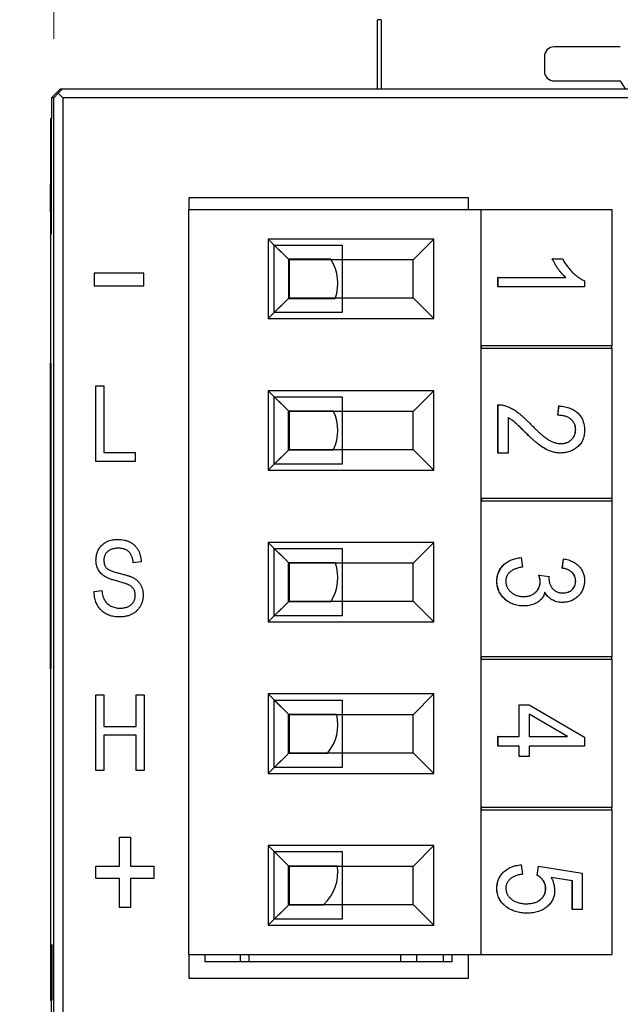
# Model space of a CAD drawing. Header units: millimetres. Extents: x 0 to 840, y 0 to 594.
# Tile 31 of 77: x 291 to 311, y 330 to 364. Entities that reach past the tile are written whole.
import ezdxf

# ---------------------------------------------------------------- set-up
doc = ezdxf.new("R2010")
doc.units = ezdxf.units.MM
doc.header["$LTSCALE"] = 2
doc.linetypes.add('SLD-Sólida', pattern=[0])
doc.styles.add('SLDTEXTSTYLE2', font='ARIALN.TTF', dxfattribs={"width": 0.87})
doc.dimstyles.new('SLDDIMSTYLE0', dxfattribs={"dimtxt": 5.4, "dimasz": 5.4, "dimexe": 0, "dimexo": 0.0625, "dimgap": 1.35, "dimtad": 0, "dimdec": 1, "dimrnd": 1e-09, "dimzin": 12, "dimdsep": 46, "dimtxsty": 'SLDTEXTSTYLE2', "dimsah": 1, "dimcen": 0.09, "dimadec": 0, "dimazin": 3, "dimtfac": 1, "dimtdec": 3, "dimtofl": 0, "dimtmove": 0, "dimatfit": 3, "dimfxl": 1, "dimfrac": 2, "dimtolj": 1, "dimtzin": 12, "dimarcsym": 0})

# ---------------------------------------------------------------- blocks, each defined once
blk = doc.blocks.new('_D')
at = {"color": 7, "linetype": 'SLD-Sólida', "lineweight": 18}
for p, q in [((267.782, 377.303), (266.261, 377.303)), ((266.261, 377.303), (266.261, 368.903)), ((283.007, 377.303), (284.529, 377.303)), ((284.529, 377.303), (284.529, 368.903)), ((291.939, 362.953), (291.939, 374.603)), ((312.432, 364.103), (312.432, 374.603)), ((291.939, 373.103), (287.064, 373.103)), ((312.432, 373.103), (291.939, 373.103)), ((266.261, 368.903), (267.782, 368.903)), ((284.529, 368.903), (283.007, 368.903))]:
    blk.add_line(p, q, dxfattribs=at)
for points in [[(291.939, 373.103), (297.339, 372.403), (297.339, 373.803)], [(312.432, 373.103), (307.032, 373.803), (307.032, 372.403)]]:
    blk.add_solid(points, dxfattribs=at)
at = {"color": 7, "linetype": 'SLD-Sólida', "lineweight": 18, "char_height": 5.4, "attachment_point": 1, "style": 'SLDTEXTSTYLE2'}
for s, insert in [('20,5', (252.897, 375.864)), ('0,807', (267.782, 375.864))]:
    blk.add_mtext(s, dxfattribs=dict(at, insert=insert))
blk = doc.blocks.new('_D_1')
at = {"color": 7, "linetype": 'SLD-Sólida', "lineweight": 18}
for p, q in [((332.314, 386.303), (330.792, 386.303)), ((330.792, 386.303), (330.792, 377.903)), ((347.539, 386.303), (349.06, 386.303)), ((349.06, 386.303), (349.06, 377.903)), ((291.939, 362.953), (291.939, 383.603)), ((376.072, 364.103), (376.072, 383.603)), ((291.939, 382.103), (316.415, 382.103)), ((376.072, 382.103), (351.596, 382.103)), ((330.792, 377.903), (332.314, 377.903)), ((349.06, 377.903), (347.539, 377.903))]:
    blk.add_line(p, q, dxfattribs=at)
for points in [[(291.939, 382.103), (297.339, 381.403), (297.339, 382.803)], [(376.072, 382.103), (370.672, 382.803), (370.672, 381.403)]]:
    blk.add_solid(points, dxfattribs=at)
at = {"color": 7, "linetype": 'SLD-Sólida', "lineweight": 18, "char_height": 5.4, "attachment_point": 1, "style": 'SLDTEXTSTYLE2'}
for s, insert in [('84,1', (317.428, 384.864)), ('3,312', (332.314, 384.864))]:
    blk.add_mtext(s, dxfattribs=dict(at, insert=insert))

msp = doc.modelspace()

# ---------------------------------------------------------------- linework, layer by layer
at = {"color": 7, "linetype": 'SLD-Sólida', "lineweight": 25}
for p, q in [((303.06, 363.603), (302.932, 363.603)), ((302.932, 361.253), (302.932, 363.603)), ((303.06, 363.603), (303.06, 361.253)), ((311.18, 362.682), (308.932, 362.682)), ((308.603, 362.353), (308.603, 361.853)), ((308.932, 361.524), (311.18, 361.524)), ((311.18, 361.524), (311.346, 361.253)), ((291.863, 360.953), (292.165, 361.253)), ((292.239, 361.253), (292.09, 361.103)), ((292.165, 361.253), (292.239, 361.253)), ((292.239, 361.253), (322.4, 361.253)), ((291.863, 360.953), (291.86, 360.253)), ((291.939, 360.953), (291.863, 360.953)), ((292.09, 361.103), (291.939, 360.953)), ((291.939, 328.553), (291.939, 360.953)), ((292.09, 361.103), (292.242, 360.953)), ((292.242, 360.953), (292.242, 328.553)), ((322.4, 360.953), (292.242, 360.953)), ((291.825, 360.253), (291.825, 358.014)), ((291.825, 360.253), (291.834, 360.253)), ((291.834, 360.253), (291.834, 358.391)), ((291.834, 360.253), (291.853, 360.253)), ((291.853, 360.253), (291.853, 357.354)), ((291.853, 360.253), (291.86, 360.253)), ((291.834, 358.026), (291.834, 358.391)), ((291.834, 358.391), (291.853, 358.391)), ((291.824, 357.063), (291.824, 358.012)), ((306.025, 357.553), (296.525, 357.553)), ((296.525, 357.553), (296.525, 357.155)), ((306.025, 357.155), (306.025, 357.553)), ((291.853, 357.354), (291.853, 356.315)), ((296.525, 331.855), (296.525, 357.155)), ((296.525, 357.155), (306.448, 357.155)), ((306.448, 357.155), (306.448, 352.53)), ((306.448, 357.155), (310.888, 357.155)), ((310.888, 357.155), (310.888, 352.53)), ((291.853, 357.063), (291.824, 357.063)), ((291.825, 357.063), (291.825, 351.342)), ((291.834, 356.315), (291.834, 357.063)), ((291.853, 356.315), (291.834, 356.315)), ((291.834, 356.315), (291.853, 356.315)), ((304.848, 356.155), (299.225, 356.155)), ((299.225, 356.155), (299.225, 353.455)), ((299.907, 355.473), (299.225, 356.155)), ((304.145, 355.452), (304.848, 356.155)), ((304.848, 353.455), (304.848, 356.155)), ((299.429, 355.951), (301.728, 355.951)), ((299.429, 353.658), (299.429, 355.951)), ((299.928, 355.452), (299.429, 355.951)), ((301.728, 355.951), (301.728, 355.452)), ((301.345, 355.473), (299.907, 355.473)), ((299.907, 355.473), (299.907, 354.136)), ((299.928, 355.452), (299.928, 354.157)), ((301.728, 355.452), (299.928, 355.452)), ((304.145, 355.452), (301.358, 355.452)), ((301.728, 355.452), (301.728, 354.157)), ((304.145, 354.157), (304.145, 355.452)), ((308.873, 355.487), (308.869, 355.487)), ((308.873, 355.487), (309.212, 355.487)), ((294.998, 355), (293.308, 355)), ((293.308, 355), (293.308, 354.56)), ((294.998, 354.56), (294.998, 355)), ((307.024, 354.527), (307.024, 354.847)), ((307.028, 354.847), (307.024, 354.847)), ((307.028, 354.527), (307.028, 354.847)), ((307.028, 354.847), (309.325, 354.847)), ((293.308, 354.56), (294.998, 354.56)), ((307.028, 354.527), (307.024, 354.527)), ((309.965, 354.527), (307.028, 354.527)), ((309.965, 354.735), (309.965, 354.527)), ((299.907, 354.136), (299.225, 353.455)), ((299.928, 354.157), (299.429, 353.658)), ((299.907, 354.136), (301.495, 354.136)), ((299.928, 354.157), (301.728, 354.157)), ((301.503, 354.157), (304.145, 354.157)), ((301.728, 354.157), (301.728, 353.658)), ((304.145, 354.157), (304.848, 353.455)), ((299.225, 353.455), (304.848, 353.455)), ((301.728, 353.658), (299.429, 353.658)), ((306.448, 352.53), (306.448, 352.45)), ((306.451, 352.53), (306.448, 352.53)), ((306.451, 352.45), (306.448, 352.45)), ((306.448, 352.45), (306.448, 341.97)), ((306.451, 352.53), (306.451, 352.45)), ((310.891, 352.53), (306.451, 352.53)), ((306.451, 352.45), (310.891, 352.45)), ((310.888, 352.45), (310.888, 347.342)), ((310.891, 352.45), (310.891, 352.53)), ((291.832, 351.349), (291.832, 351.941)), ((291.832, 351.941), (291.84, 351.941)), ((291.832, 351.941), (291.84, 351.941)), ((291.84, 351.941), (291.84, 341.565)), ((291.84, 351.357), (291.824, 351.341)), ((291.824, 342.165), (291.824, 351.341)), ((293.372, 348.603), (293.372, 351.171)), ((293.372, 351.171), (293.639, 351.171)), ((293.639, 351.171), (293.639, 348.903)), ((304.848, 351.005), (299.225, 351.005)), ((299.225, 351.005), (299.225, 348.305)), ((299.907, 350.323), (299.225, 351.005)), ((299.429, 350.801), (301.728, 350.801)), ((299.429, 348.508), (299.429, 350.801)), ((299.928, 350.302), (299.429, 350.801)), ((301.728, 350.801), (301.728, 350.302)), ((304.145, 350.302), (304.848, 351.005)), ((304.848, 348.305), (304.848, 351.005)), ((307.024, 348.888), (307.024, 350.529)), ((307.028, 350.529), (307.024, 350.529)), ((307.028, 348.888), (307.028, 350.529)), ((309.058, 350.169), (309.095, 350.489)), ((309.061, 350.169), (309.099, 350.489)), ((309.099, 350.489), (309.095, 350.489)), ((299.907, 350.323), (301.431, 350.323)), ((299.907, 348.986), (299.907, 350.323)), ((301.728, 350.302), (299.928, 350.302)), ((299.928, 350.302), (299.928, 349.007)), ((304.145, 350.302), (301.441, 350.302)), ((301.728, 350.302), (301.728, 349.007)), ((304.145, 349.007), (304.145, 350.302)), ((307.367, 350.089), (307.367, 348.888)), ((309.061, 350.169), (309.058, 350.169)), ((307.93, 349.613), (307.926, 349.613)), ((309.664, 349.68), (309.66, 349.68)), ((293.639, 348.903), (294.706, 348.903)), ((294.706, 348.903), (294.706, 348.603)), ((299.907, 348.986), (299.225, 348.305)), ((299.928, 349.007), (299.429, 348.508)), ((301.431, 348.986), (299.907, 348.986)), ((299.928, 349.007), (301.728, 349.007)), ((301.441, 349.007), (304.145, 349.007)), ((301.728, 349.007), (301.728, 348.508)), ((304.145, 349.007), (304.848, 348.305)), ((307.028, 348.888), (307.024, 348.888)), ((307.367, 348.888), (307.028, 348.888)), ((309.152, 348.888), (309.149, 348.888)), ((294.706, 348.603), (293.372, 348.603)), ((301.728, 348.508), (299.429, 348.508)), ((299.225, 348.305), (304.848, 348.305)), ((306.462, 347.342), (306.458, 347.342)), ((306.458, 347.342), (306.458, 347.262)), ((306.462, 347.262), (306.458, 347.262)), ((310.902, 347.342), (306.462, 347.342)), ((306.462, 347.342), (306.462, 347.262)), ((306.462, 347.262), (310.902, 347.262)), ((310.888, 347.262), (310.888, 341.97)), ((310.902, 347.262), (310.902, 347.342)), ((304.848, 345.855), (299.225, 345.855)), ((299.225, 345.855), (299.225, 343.155)), ((299.907, 345.173), (299.225, 345.855)), ((304.145, 345.152), (304.848, 345.855)), ((304.848, 343.155), (304.848, 345.855)), ((299.429, 345.651), (301.728, 345.651)), ((299.429, 343.358), (299.429, 345.651)), ((299.928, 345.152), (299.429, 345.651)), ((301.728, 345.651), (301.728, 345.152)), ((294.907, 345.188), (294.64, 345.154)), ((299.907, 345.173), (301.495, 345.173)), ((299.907, 343.836), (299.907, 345.173)), ((301.728, 345.152), (299.928, 345.152)), ((299.928, 345.152), (299.928, 343.857)), ((304.145, 345.152), (301.503, 345.152)), ((301.728, 345.152), (301.728, 343.857)), ((304.145, 343.857), (304.145, 345.152)), ((307.818, 345.336), (307.815, 345.336)), ((307.818, 345.336), (307.856, 345.016)), ((309.208, 344.976), (309.246, 345.296)), ((309.212, 344.976), (309.249, 345.296)), ((309.249, 345.296), (309.246, 345.296)), ((308.419, 344.736), (308.415, 344.736)), ((308.419, 344.736), (308.76, 344.696)), ((309.212, 344.976), (309.208, 344.976)), ((306.99, 344.538), (306.987, 344.538)), ((308.459, 344.515), (308.455, 344.515)), ((308.76, 344.696), (308.756, 344.648)), ((309.664, 344.533), (309.66, 344.533)), ((293.306, 344.187), (293.572, 344.22)), ((299.907, 343.836), (299.225, 343.155)), ((299.928, 343.857), (299.429, 343.358)), ((301.345, 343.836), (299.907, 343.836)), ((299.928, 343.857), (301.728, 343.857)), ((301.358, 343.857), (304.145, 343.857)), ((301.728, 343.857), (301.728, 343.358)), ((304.145, 343.857), (304.848, 343.155)), ((309.21, 343.815), (309.207, 343.815)), ((307.901, 343.695), (307.898, 343.695)), ((299.225, 343.155), (304.848, 343.155)), ((301.728, 343.358), (299.429, 343.358)), ((291.84, 342.149), (291.824, 342.165)), ((291.825, 342.164), (291.825, 330.292)), ((291.832, 341.565), (291.832, 342.157)), ((306.451, 341.97), (306.448, 341.97)), ((306.448, 341.97), (306.448, 341.89)), ((306.451, 341.89), (306.448, 341.89)), ((306.448, 341.89), (306.448, 336.851)), ((310.891, 341.97), (306.451, 341.97)), ((306.451, 341.97), (306.451, 341.89)), ((306.451, 341.89), (310.891, 341.89)), ((310.888, 341.89), (310.888, 336.851)), ((310.891, 341.89), (310.891, 341.97)), ((291.84, 341.565), (291.832, 341.565)), ((291.832, 341.565), (291.84, 341.565)), ((293.372, 340.671), (293.639, 340.671)), ((293.372, 338.103), (293.372, 340.671)), ((293.639, 340.671), (293.639, 339.604)), ((294.74, 339.604), (294.74, 340.671)), ((294.74, 340.671), (295.007, 340.671)), ((295.007, 340.671), (295.007, 338.103)), ((304.848, 340.705), (299.225, 340.705)), ((299.225, 340.705), (299.225, 338.005)), ((299.907, 340.023), (299.225, 340.705)), ((299.429, 340.501), (301.728, 340.501)), ((299.429, 338.208), (299.429, 340.501)), ((299.928, 340.002), (299.429, 340.501)), ((301.728, 340.501), (301.728, 340.002)), ((304.145, 340.002), (304.848, 340.705)), ((304.848, 338.005), (304.848, 340.705)), ((307.74, 339.257), (307.74, 340.338)), ((307.743, 340.338), (307.74, 340.338)), ((307.743, 339.257), (307.743, 340.338)), ((307.743, 340.338), (308.082, 340.338)), ((308.082, 340.338), (309.965, 339.239)), ((299.907, 338.686), (299.907, 340.023)), ((299.907, 340.023), (301.542, 340.023)), ((301.728, 340.002), (299.928, 340.002)), ((299.928, 340.002), (299.928, 338.707)), ((304.145, 340.002), (301.547, 340.002)), ((301.728, 340.002), (301.728, 338.707)), ((304.145, 338.707), (304.145, 340.002)), ((309.392, 339.257), (308.082, 340.022)), ((308.082, 340.022), (308.082, 339.257)), ((309.389, 339.257), (308.082, 340.02)), ((293.639, 339.604), (294.74, 339.604)), ((294.74, 339.304), (293.639, 339.304)), ((293.639, 339.304), (293.639, 338.103)), ((294.74, 338.103), (294.74, 339.304)), ((307.024, 338.937), (307.024, 339.257)), ((307.028, 339.257), (307.024, 339.257)), ((307.028, 339.257), (307.743, 339.257)), ((307.028, 338.937), (307.028, 339.257)), ((308.082, 339.257), (309.392, 339.257)), ((309.965, 339.239), (309.965, 338.937)), ((299.928, 338.707), (299.429, 338.208)), ((299.928, 338.707), (301.728, 338.707)), ((301.251, 338.707), (304.145, 338.707)), ((301.728, 338.707), (301.728, 338.208)), ((304.145, 338.707), (304.848, 338.005)), ((307.028, 338.937), (307.024, 338.937)), ((307.743, 338.937), (307.028, 338.937)), ((307.74, 338.577), (307.74, 338.937)), ((307.743, 338.577), (307.743, 338.937)), ((309.965, 338.937), (308.082, 338.937)), ((308.082, 338.937), (308.082, 338.577)), ((299.907, 338.686), (299.225, 338.005)), ((301.233, 338.686), (299.907, 338.686)), ((307.743, 338.577), (307.74, 338.577)), ((308.082, 338.577), (307.743, 338.577)), ((293.639, 338.103), (293.372, 338.103)), ((295.007, 338.103), (294.74, 338.103)), ((301.728, 338.208), (299.429, 338.208)), ((299.225, 338.005), (304.848, 338.005)), ((306.451, 336.851), (306.448, 336.851)), ((306.448, 336.851), (306.448, 336.771)), ((306.451, 336.771), (306.448, 336.771)), ((306.448, 336.771), (306.448, 331.855)), ((306.451, 336.851), (306.451, 336.771)), ((310.891, 336.851), (306.451, 336.851)), ((306.451, 336.771), (310.891, 336.771)), ((310.888, 336.771), (310.888, 331.855)), ((310.891, 336.771), (310.891, 336.851)), ((294.166, 334.861), (294.166, 335.842)), ((294.166, 335.842), (294.54, 335.842)), ((294.54, 335.842), (294.54, 334.861)), ((304.848, 335.555), (299.225, 335.555)), ((299.225, 335.555), (299.225, 332.855)), ((299.907, 334.873), (299.225, 335.555)), ((304.145, 334.852), (304.848, 335.555)), ((304.848, 332.855), (304.848, 335.555)), ((299.429, 335.351), (301.728, 335.351)), ((299.429, 333.058), (299.429, 335.351)), ((299.928, 334.852), (299.429, 335.351)), ((301.728, 335.351), (301.728, 334.852)), ((293.372, 334.441), (293.372, 334.861)), ((293.372, 334.861), (294.166, 334.861)), ((294.54, 334.861), (295.334, 334.861)), ((295.334, 334.861), (295.334, 334.441)), ((299.907, 333.536), (299.907, 334.873)), ((299.907, 334.873), (301.572, 334.873)), ((299.928, 334.852), (299.928, 333.557)), ((301.728, 334.852), (299.928, 334.852)), ((304.145, 334.852), (301.575, 334.852)), ((301.728, 334.852), (301.728, 333.557)), ((304.145, 333.557), (304.145, 334.852)), ((307.818, 334.903), (307.815, 334.903)), ((307.818, 334.903), (307.856, 334.583)), ((308.358, 334.543), (308.401, 334.863)), ((308.361, 334.543), (308.404, 334.863)), ((308.404, 334.863), (308.401, 334.863)), ((308.404, 334.863), (309.89, 334.623)), ((294.166, 334.441), (293.372, 334.441)), ((294.166, 333.46), (294.166, 334.441)), ((295.334, 334.441), (294.54, 334.441)), ((294.54, 334.441), (294.54, 333.46)), ((308.361, 334.543), (308.358, 334.543)), ((309.547, 334.355), (308.835, 334.47)), ((309.551, 334.355), (308.835, 334.47)), ((309.89, 334.623), (309.89, 333.382)), ((306.99, 334.108), (306.987, 334.108)), ((308.647, 334.103), (308.644, 334.103)), ((309.547, 333.382), (309.547, 334.355)), ((309.551, 334.355), (309.547, 334.355)), ((309.551, 333.382), (309.551, 334.355)), ((294.54, 333.46), (294.166, 333.46)), ((299.907, 333.536), (299.225, 332.855)), ((299.928, 333.557), (299.429, 333.058)), ((301.087, 333.536), (299.907, 333.536)), ((299.928, 333.557), (301.728, 333.557)), ((301.111, 333.557), (304.145, 333.557)), ((301.728, 333.557), (301.728, 333.058)), ((304.145, 333.557), (304.848, 332.855)), ((309.551, 333.382), (309.547, 333.382)), ((309.89, 333.382), (309.551, 333.382)), ((301.728, 333.058), (299.429, 333.058)), ((308.015, 333.262), (308.012, 333.262)), ((299.225, 332.855), (304.848, 332.855)), ((291.883, 332.19), (291.87, 332.191)), ((291.87, 332.191), (291.87, 330.315)), ((291.883, 330.316), (291.883, 332.19)), ((296.525, 331.855), (296.525, 331.053)), ((296.525, 331.855), (306.448, 331.855)), ((297.067, 331.855), (297.067, 331.607)), ((298.267, 331.855), (298.267, 331.607)), ((298.567, 331.855), (298.567, 331.607)), ((303.717, 331.855), (303.717, 331.607)), ((304.267, 331.607), (304.267, 331.855)), ((305.167, 331.855), (305.167, 331.607)), ((305.467, 331.607), (305.467, 331.855)), ((306.025, 331.053), (306.025, 331.855)), ((306.448, 331.855), (310.888, 331.855)), ((298.267, 331.607), (297.067, 331.607)), ((298.567, 331.607), (298.267, 331.607)), ((303.717, 331.607), (298.567, 331.607)), ((304.267, 331.607), (303.717, 331.607)), ((305.167, 331.607), (304.267, 331.607)), ((305.467, 331.607), (305.167, 331.607)), ((296.525, 331.053), (306.025, 331.053)), ((291.841, 330.291), (291.825, 330.292)), ((291.841, 330.291), (291.846, 330.291)), ((291.846, 330.291), (291.841, 330.291)), ((291.846, 330.291), (291.846, 323.215)), ((291.87, 330.315), (291.883, 330.316))]:
    msp.add_line(p, q, dxfattribs=at)
at = {"color": 7, "linetype": 'SLD-Sólida', "lineweight": 25, "flags": 128}
msp.add_lwpolyline([(291.824, 358.012), (291.842, 358.038), (291.861, 358.063)], dxfattribs=at)
at = {"color": 7, "linetype": 'SLD-Sólida', "lineweight": 25}
for centre, radius, start, end in [((308.932, 362.353), 0.329, 90, 180), ((308.932, 361.853), 0.329, 180, 270), ((300.088, 354.655), 1.5, 32.1089, 33.0646), ((300.088, 354.655), 1.5, 340.6383, 32.1089), ((300.088, 354.655), 1.5, 339.7825, 340.6383), ((300.088, 349.655), 1.5, 25.5647, 26.4607), ((300.088, 349.655), 1.5, 334.4353, 25.5647), ((300.088, 349.655), 1.5, 333.5393, 334.4353), ((300.088, 344.655), 1.5, 327.8911, 19.3617), ((300.088, 344.655), 1.5, 19.3617, 20.2175), ((300.088, 344.655), 1.5, 326.9354, 327.8911), ((300.088, 339.655), 1.5, 320.8369, 13.3872), ((300.088, 339.655), 1.5, 13.3872, 14.2164), ((300.088, 339.655), 1.5, 319.7905, 320.8369), ((300.088, 334.655), 1.5, 312.9851, 7.558), ((300.088, 334.655), 1.5, 7.558, 8.3711), ((300.088, 334.655), 1.5, 311.7907, 312.9851)]:
    msp.add_arc(centre, radius, start, end, dxfattribs=at)
for points, knots in [([(309.321, 354.847), (309.3, 354.867), (309.256, 354.908), (309.193, 354.978), (309.128, 355.057), (309.066, 355.144), (309.005, 355.233), (308.953, 355.321), (308.906, 355.405), (308.881, 355.461), (308.869, 355.487)], [0, 0, 0, 0, 0.111569, 0.231228, 0.361627, 0.501035, 0.640157, 0.769329, 0.889276, 1, 1, 1, 1]), ([(309.325, 354.847), (309.303, 354.867), (309.259, 354.908), (309.197, 354.978), (309.132, 355.057), (309.069, 355.144), (309.009, 355.233), (308.956, 355.321), (308.91, 355.405), (308.885, 355.461), (308.873, 355.487)], [0, 0, 0, 0, 0.111569, 0.231228, 0.361627, 0.501035, 0.640157, 0.769329, 0.889276, 1, 1, 1, 1]), ([(309.212, 355.487), (309.236, 355.444), (309.285, 355.358), (309.369, 355.238), (309.46, 355.124), (309.559, 355.02), (309.661, 354.927), (309.762, 354.847), (309.863, 354.782), (309.932, 354.75), (309.965, 354.735)], [0, 0, 0, 0, 0.135284, 0.26941, 0.402801, 0.536191, 0.665211, 0.785343, 0.896318, 1, 1, 1, 1]), ([(307.028, 350.529), (307.045, 350.529), (307.081, 350.529), (307.136, 350.524), (307.192, 350.514), (307.249, 350.5), (307.309, 350.481), (307.37, 350.458), (307.432, 350.43), (307.496, 350.398), (307.562, 350.36), (307.631, 350.315), (307.703, 350.263), (307.778, 350.204), (307.855, 350.137), (307.936, 350.064), (308.02, 349.984), (308.075, 349.927), (308.104, 349.897)], [0, 0, 0, 0, 0.042012, 0.085117, 0.130084, 0.176966, 0.226145, 0.27723, 0.330801, 0.38655, 0.445857, 0.509982, 0.578857, 0.653261, 0.731918, 0.816011, 0.905246, 1, 1, 1, 1]), ([(309.099, 350.489), (309.134, 350.486), (309.202, 350.479), (309.3, 350.462), (309.391, 350.439), (309.476, 350.411), (309.553, 350.377), (309.625, 350.338), (309.69, 350.292), (309.748, 350.24), (309.799, 350.184), (309.843, 350.123), (309.881, 350.058), (309.912, 349.988), (309.936, 349.914), (309.953, 349.836), (309.963, 349.753), (309.964, 349.697), (309.965, 349.668)], [0, 0, 0, 0, 0.08101, 0.157162, 0.229319, 0.2972, 0.36195, 0.423721, 0.483122, 0.540982, 0.597661, 0.653181, 0.707852, 0.763548, 0.819537, 0.87764, 0.937454, 1, 1, 1, 1]), ([(307.926, 349.613), (307.905, 349.634), (307.864, 349.675), (307.804, 349.734), (307.75, 349.786), (307.702, 349.833), (307.658, 349.873), (307.62, 349.908), (307.588, 349.937), (307.537, 349.98), (307.464, 350.033), (307.396, 350.071), (307.363, 350.089)], [0, 0, 0, 0, 0.1227497, 0.2345845, 0.3360614, 0.4265798, 0.5068085, 0.5755457, 0.6345772, 0.6821573, 0.8461889, 1, 1, 1, 1]), ([(307.93, 349.613), (307.908, 349.634), (307.867, 349.675), (307.807, 349.734), (307.753, 349.786), (307.705, 349.833), (307.662, 349.873), (307.624, 349.908), (307.591, 349.937), (307.54, 349.98), (307.468, 350.033), (307.4, 350.071), (307.367, 350.089)], [0, 0, 0, 0, 0.1227497, 0.2345845, 0.3360614, 0.4265798, 0.5068085, 0.5755457, 0.6345772, 0.6821573, 0.8461889, 1, 1, 1, 1]), ([(309.66, 349.68), (309.66, 349.698), (309.659, 349.732), (309.651, 349.782), (309.64, 349.83), (309.622, 349.875), (309.6, 349.918), (309.573, 349.959), (309.541, 349.997), (309.505, 350.033), (309.463, 350.064), (309.418, 350.093), (309.368, 350.116), (309.314, 350.135), (309.256, 350.15), (309.194, 350.161), (309.127, 350.168), (309.081, 350.168), (309.058, 350.169)], [0, 0, 0, 0, 0.058049, 0.113315, 0.167562, 0.221142, 0.275517, 0.329522, 0.385758, 0.443893, 0.503677, 0.564645, 0.628005, 0.695019, 0.764665, 0.83877, 0.91714, 1, 1, 1, 1]), ([(309.664, 349.68), (309.663, 349.698), (309.663, 349.732), (309.654, 349.782), (309.643, 349.83), (309.625, 349.875), (309.603, 349.918), (309.576, 349.959), (309.544, 349.997), (309.508, 350.033), (309.467, 350.064), (309.422, 350.093), (309.372, 350.116), (309.318, 350.135), (309.259, 350.15), (309.197, 350.161), (309.13, 350.168), (309.085, 350.168), (309.061, 350.169)], [0, 0, 0, 0, 0.058049, 0.113315, 0.167562, 0.221142, 0.275517, 0.329522, 0.385758, 0.443893, 0.503677, 0.564645, 0.628005, 0.695019, 0.764665, 0.83877, 0.91714, 1, 1, 1, 1]), ([(308.104, 349.897), (308.137, 349.863), (308.201, 349.797), (308.295, 349.705), (308.383, 349.621), (308.466, 349.547), (308.542, 349.482), (308.613, 349.425), (308.678, 349.379), (308.755, 349.329), (308.847, 349.282), (308.954, 349.24), (309.057, 349.213), (309.125, 349.21), (309.158, 349.208)], [0, 0, 0, 0, 0.10938, 0.210603, 0.304015, 0.389049, 0.466366, 0.53603, 0.597986, 0.652147, 0.749352, 0.838827, 0.921744, 1, 1, 1, 1]), ([(309.149, 348.888), (309.126, 348.888), (309.079, 348.889), (309.01, 348.896), (308.942, 348.909), (308.874, 348.924), (308.807, 348.947), (308.74, 348.972), (308.675, 349.003), (308.609, 349.039), (308.541, 349.082), (308.469, 349.133), (308.391, 349.192), (308.309, 349.26), (308.22, 349.335), (308.127, 349.42), (308.028, 349.513), (307.961, 349.579), (307.926, 349.613)], [0, 0, 0, 0, 0.048783, 0.096931, 0.145092, 0.193398, 0.242257, 0.291123, 0.340835, 0.391595, 0.445772, 0.506113, 0.572506, 0.644951, 0.72423, 0.809688, 0.901692, 1, 1, 1, 1]), ([(309.152, 348.888), (309.129, 348.888), (309.083, 348.889), (309.013, 348.896), (308.945, 348.909), (308.877, 348.924), (308.81, 348.947), (308.744, 348.972), (308.678, 349.003), (308.613, 349.039), (308.545, 349.082), (308.472, 349.133), (308.395, 349.192), (308.312, 349.26), (308.223, 349.335), (308.13, 349.42), (308.031, 349.513), (307.964, 349.579), (307.93, 349.613)], [0, 0, 0, 0, 0.048783, 0.096931, 0.145092, 0.193398, 0.242257, 0.291123, 0.340835, 0.391595, 0.445772, 0.506113, 0.572506, 0.644951, 0.72423, 0.809688, 0.901692, 1, 1, 1, 1]), ([(309.965, 349.668), (309.964, 349.637), (309.962, 349.577), (309.951, 349.489), (309.932, 349.406), (309.905, 349.33), (309.869, 349.26), (309.827, 349.195), (309.775, 349.136), (309.717, 349.084), (309.654, 349.038), (309.589, 348.998), (309.521, 348.964), (309.451, 348.937), (309.38, 348.914), (309.306, 348.9), (309.23, 348.89), (309.178, 348.888), (309.152, 348.888)], [0, 0, 0, 0, 0.071329, 0.138888, 0.203488, 0.265389, 0.326147, 0.38585, 0.446421, 0.508506, 0.570717, 0.631986, 0.692943, 0.753165, 0.813397, 0.874732, 0.936834, 1, 1, 1, 1]), ([(309.155, 349.208), (309.173, 349.208), (309.209, 349.209), (309.261, 349.216), (309.31, 349.227), (309.358, 349.241), (309.402, 349.26), (309.444, 349.284), (309.483, 349.312), (309.519, 349.344), (309.552, 349.379), (309.581, 349.415), (309.605, 349.455), (309.626, 349.496), (309.641, 349.539), (309.652, 349.585), (309.659, 349.632), (309.66, 349.664), (309.66, 349.68)], [0, 0, 0, 0, 0.07278, 0.142148, 0.209183, 0.274292, 0.337769, 0.400757, 0.462801, 0.525595, 0.58754, 0.647529, 0.706323, 0.7637, 0.821374, 0.879619, 0.93891, 1, 1, 1, 1]), ([(309.158, 349.208), (309.176, 349.208), (309.212, 349.209), (309.264, 349.216), (309.314, 349.227), (309.361, 349.241), (309.406, 349.26), (309.447, 349.284), (309.487, 349.312), (309.523, 349.344), (309.555, 349.379), (309.585, 349.415), (309.609, 349.455), (309.629, 349.496), (309.644, 349.539), (309.656, 349.585), (309.662, 349.632), (309.663, 349.664), (309.664, 349.68)], [0, 0, 0, 0, 0.07278, 0.142148, 0.209183, 0.274292, 0.337769, 0.400757, 0.462801, 0.525595, 0.58754, 0.647529, 0.706323, 0.7637, 0.821374, 0.879619, 0.93891, 1, 1, 1, 1]), ([(293.372, 345.251), (293.373, 345.276), (293.374, 345.326), (293.384, 345.399), (293.399, 345.468), (293.422, 345.533), (293.45, 345.595), (293.485, 345.653), (293.526, 345.708), (293.573, 345.759), (293.626, 345.805), (293.683, 345.846), (293.745, 345.879), (293.811, 345.907), (293.881, 345.928), (293.956, 345.943), (294.035, 345.953), (294.09, 345.954), (294.118, 345.955)], [0, 0, 0, 0, 0.065525, 0.128808, 0.189927, 0.249611, 0.308203, 0.366742, 0.4258, 0.486182, 0.546666, 0.606921, 0.667748, 0.729465, 0.793168, 0.859048, 0.927708, 1, 1, 1, 1]), ([(294.118, 345.955), (294.155, 345.954), (294.23, 345.952), (294.337, 345.933), (294.437, 345.905), (294.529, 345.864), (294.613, 345.813), (294.687, 345.75), (294.751, 345.678), (294.805, 345.596), (294.848, 345.505), (294.879, 345.406), (294.901, 345.299), (294.905, 345.226), (294.907, 345.188)], [0, 0, 0, 0, 0.091924, 0.179436, 0.262736, 0.343808, 0.423045, 0.500153, 0.577409, 0.656486, 0.737673, 0.82078, 0.907914, 1, 1, 1, 1]), ([(294.126, 345.655), (294.107, 345.654), (294.07, 345.654), (294.016, 345.648), (293.965, 345.639), (293.918, 345.627), (293.874, 345.61), (293.833, 345.592), (293.797, 345.568), (293.764, 345.541), (293.735, 345.511), (293.709, 345.48), (293.687, 345.446), (293.67, 345.41), (293.656, 345.371), (293.646, 345.331), (293.64, 345.289), (293.64, 345.26), (293.639, 345.245)], [0, 0, 0, 0, 0.0804505, 0.1554999, 0.226849, 0.2950342, 0.3592264, 0.4211205, 0.4814122, 0.5401381, 0.5980313, 0.6547197, 0.7097876, 0.7655187, 0.8216628, 0.8791237, 0.9383481, 1, 1, 1, 1]), ([(294.64, 345.154), (294.638, 345.175), (294.634, 345.215), (294.623, 345.272), (294.61, 345.326), (294.593, 345.376), (294.572, 345.421), (294.548, 345.462), (294.521, 345.5), (294.49, 345.533), (294.456, 345.562), (294.419, 345.587), (294.377, 345.607), (294.333, 345.625), (294.286, 345.638), (294.236, 345.647), (294.182, 345.653), (294.145, 345.654), (294.126, 345.655)], [0, 0, 0, 0, 0.076535, 0.14925, 0.217113, 0.28195, 0.342829, 0.401766, 0.458503, 0.51415, 0.569045, 0.624833, 0.681347, 0.739531, 0.799927, 0.862898, 0.92968, 1, 1, 1, 1]), ([(294.065, 344.545), (294.041, 344.552), (293.994, 344.565), (293.927, 344.586), (293.866, 344.607), (293.809, 344.628), (293.759, 344.65), (293.714, 344.672), (293.674, 344.693), (293.629, 344.723), (293.579, 344.763), (293.525, 344.816), (293.48, 344.876), (293.441, 344.942), (293.41, 345.012), (293.388, 345.088), (293.374, 345.168), (293.373, 345.223), (293.372, 345.251)], [0, 0, 0, 0, 0.069631, 0.13419, 0.194171, 0.249784, 0.30067, 0.346535, 0.388337, 0.426259, 0.49648, 0.565583, 0.634619, 0.70455, 0.775475, 0.847686, 0.922398, 1, 1, 1, 1]), ([(293.639, 345.245), (293.64, 345.218), (293.642, 345.168), (293.657, 345.097), (293.684, 345.035), (293.71, 345.001), (293.723, 344.984)], [0, 0, 0, 0, 0.283742, 0.541341, 0.775671, 1, 1, 1, 1]), ([(306.987, 344.538), (306.987, 344.564), (306.989, 344.616), (307, 344.692), (307.017, 344.765), (307.042, 344.835), (307.073, 344.902), (307.112, 344.965), (307.158, 345.026), (307.211, 345.083), (307.27, 345.135), (307.333, 345.183), (307.401, 345.224), (307.475, 345.258), (307.553, 345.287), (307.636, 345.31), (307.724, 345.327), (307.784, 345.333), (307.815, 345.336)], [0, 0, 0, 0, 0.059955, 0.118098, 0.175046, 0.231454, 0.287781, 0.345525, 0.404017, 0.465187, 0.52726, 0.589365, 0.652798, 0.717707, 0.784146, 0.852971, 0.924943, 1, 1, 1, 1]), ([(306.99, 344.538), (306.991, 344.564), (306.992, 344.616), (307.003, 344.692), (307.02, 344.765), (307.046, 344.835), (307.077, 344.902), (307.116, 344.965), (307.162, 345.026), (307.214, 345.083), (307.273, 345.135), (307.336, 345.183), (307.405, 345.224), (307.479, 345.258), (307.557, 345.287), (307.639, 345.31), (307.727, 345.327), (307.788, 345.333), (307.818, 345.336)], [0, 0, 0, 0, 0.059955, 0.118098, 0.175046, 0.231454, 0.287781, 0.345525, 0.404017, 0.465187, 0.52726, 0.589365, 0.652798, 0.717707, 0.784146, 0.852971, 0.924943, 1, 1, 1, 1]), ([(309.249, 345.296), (309.278, 345.291), (309.334, 345.281), (309.415, 345.259), (309.49, 345.234), (309.56, 345.203), (309.624, 345.168), (309.683, 345.129), (309.737, 345.085), (309.785, 345.036), (309.827, 344.984), (309.864, 344.928), (309.895, 344.871), (309.921, 344.81), (309.941, 344.747), (309.955, 344.681), (309.963, 344.612), (309.964, 344.566), (309.965, 344.542)], [0, 0, 0, 0, 0.078734, 0.153587, 0.224356, 0.29211, 0.357093, 0.419768, 0.480649, 0.54028, 0.598948, 0.656032, 0.712334, 0.768115, 0.824627, 0.881743, 0.940019, 1, 1, 1, 1]), ([(293.723, 344.984), (293.731, 344.976), (293.748, 344.959), (293.781, 344.938), (293.821, 344.915), (293.869, 344.894), (293.923, 344.872), (293.986, 344.853), (294.056, 344.832), (294.105, 344.82), (294.131, 344.813)], [0, 0, 0, 0, 0.075016, 0.16293, 0.264674, 0.38097, 0.512309, 0.658221, 0.820832, 1, 1, 1, 1]), ([(294.131, 344.813), (294.157, 344.807), (294.206, 344.795), (294.276, 344.777), (294.341, 344.76), (294.399, 344.742), (294.452, 344.727), (294.499, 344.711), (294.541, 344.697), (294.566, 344.686), (294.577, 344.681)], [0, 0, 0, 0, 0.169328, 0.325364, 0.468928, 0.599564, 0.718839, 0.82498, 0.918756, 1, 1, 1, 1]), ([(307.856, 345.016), (307.833, 345.012), (307.789, 345.004), (307.725, 344.988), (307.665, 344.971), (307.61, 344.951), (307.559, 344.929), (307.512, 344.905), (307.47, 344.878), (307.433, 344.848), (307.399, 344.817), (307.37, 344.783), (307.346, 344.747), (307.326, 344.709), (307.311, 344.668), (307.299, 344.625), (307.293, 344.58), (307.292, 344.549), (307.291, 344.533)], [0, 0, 0, 0, 0.0870147, 0.1695598, 0.2469226, 0.320217, 0.3887518, 0.4537825, 0.5150517, 0.5736621, 0.6290759, 0.6828986, 0.7347255, 0.7862731, 0.8379474, 0.8900626, 0.9438246, 1, 1, 1, 1]), ([(308.455, 344.515), (308.455, 344.531), (308.454, 344.564), (308.445, 344.617), (308.433, 344.675), (308.421, 344.715), (308.415, 344.736)], [0, 0, 0, 0, 0.208161, 0.443743, 0.707986, 1, 1, 1, 1]), ([(308.459, 344.515), (308.458, 344.531), (308.457, 344.564), (308.449, 344.617), (308.437, 344.675), (308.425, 344.715), (308.419, 344.736)], [0, 0, 0, 0, 0.208161, 0.443743, 0.707986, 1, 1, 1, 1]), ([(309.66, 344.533), (309.659, 344.561), (309.657, 344.616), (309.634, 344.693), (309.599, 344.765), (309.558, 344.817), (309.518, 344.854), (309.485, 344.88), (309.448, 344.903), (309.407, 344.922), (309.363, 344.941), (309.314, 344.955), (309.263, 344.968), (309.227, 344.973), (309.208, 344.976)], [0, 0, 0, 0, 0.115765, 0.225203, 0.334943, 0.448158, 0.50712, 0.567286, 0.630622, 0.696558, 0.766266, 0.840094, 0.917481, 1, 1, 1, 1]), ([(309.664, 344.533), (309.662, 344.561), (309.66, 344.616), (309.637, 344.693), (309.603, 344.765), (309.561, 344.817), (309.521, 344.854), (309.488, 344.88), (309.451, 344.903), (309.41, 344.922), (309.366, 344.941), (309.317, 344.955), (309.266, 344.968), (309.23, 344.973), (309.212, 344.976)], [0, 0, 0, 0, 0.115765, 0.225203, 0.334943, 0.448158, 0.50712, 0.567286, 0.630622, 0.696558, 0.766266, 0.840094, 0.917481, 1, 1, 1, 1]), ([(294.706, 344.06), (294.706, 344.078), (294.705, 344.114), (294.695, 344.166), (294.68, 344.215), (294.658, 344.26), (294.628, 344.301), (294.593, 344.338), (294.552, 344.372), (294.511, 344.397), (294.473, 344.415), (294.436, 344.43), (294.393, 344.447), (294.341, 344.464), (294.283, 344.483), (294.217, 344.503), (294.143, 344.524), (294.092, 344.538), (294.065, 344.545)], [0, 0, 0, 0, 0.0628089, 0.1223365, 0.1801461, 0.236235, 0.292697, 0.350449, 0.4105966, 0.4738083, 0.5105869, 0.5554113, 0.6085887, 0.6699546, 0.7401147, 0.8179712, 0.9048404, 1, 1, 1, 1]), ([(294.577, 344.681), (294.608, 344.666), (294.669, 344.636), (294.749, 344.579), (294.819, 344.514), (294.875, 344.44), (294.92, 344.357), (294.951, 344.267), (294.97, 344.17), (294.972, 344.102), (294.973, 344.068)], [0, 0, 0, 0, 0.133217, 0.259778, 0.38029, 0.49943, 0.618281, 0.739843, 0.866269, 1, 1, 1, 1]), ([(307.898, 343.695), (307.865, 343.696), (307.801, 343.697), (307.707, 343.71), (307.618, 343.729), (307.533, 343.756), (307.453, 343.791), (307.378, 343.834), (307.306, 343.884), (307.241, 343.942), (307.182, 344.006), (307.129, 344.072), (307.085, 344.142), (307.049, 344.215), (307.021, 344.292), (307.001, 344.371), (306.989, 344.453), (306.987, 344.509), (306.987, 344.538)], [0, 0, 0, 0, 0.072998, 0.142515, 0.210281, 0.275511, 0.33976, 0.402689, 0.466296, 0.52989, 0.592595, 0.652776, 0.711658, 0.76891, 0.825614, 0.882624, 0.940512, 1, 1, 1, 1]), ([(307.901, 343.695), (307.869, 343.696), (307.805, 343.697), (307.711, 343.71), (307.622, 343.729), (307.537, 343.756), (307.457, 343.791), (307.381, 343.834), (307.31, 343.884), (307.244, 343.942), (307.185, 344.006), (307.133, 344.072), (307.089, 344.142), (307.052, 344.215), (307.025, 344.292), (307.004, 344.371), (306.993, 344.453), (306.991, 344.509), (306.99, 344.538)], [0, 0, 0, 0, 0.072998, 0.142515, 0.210281, 0.275511, 0.33976, 0.402689, 0.466296, 0.52989, 0.592595, 0.652776, 0.711658, 0.76891, 0.825614, 0.882624, 0.940512, 1, 1, 1, 1]), ([(307.291, 344.533), (307.292, 344.515), (307.292, 344.481), (307.301, 344.431), (307.314, 344.383), (307.333, 344.336), (307.357, 344.292), (307.386, 344.248), (307.421, 344.208), (307.46, 344.168), (307.503, 344.132), (307.55, 344.101), (307.601, 344.075), (307.654, 344.052), (307.711, 344.037), (307.77, 344.024), (307.833, 344.017), (307.876, 344.016), (307.898, 344.015)], [0, 0, 0, 0, 0.056502, 0.111056, 0.165509, 0.220329, 0.275741, 0.333285, 0.392975, 0.455509, 0.51944, 0.583588, 0.648055, 0.714351, 0.781323, 0.851333, 0.923796, 1, 1, 1, 1]), ([(307.895, 344.015), (307.915, 344.016), (307.955, 344.017), (308.014, 344.023), (308.07, 344.034), (308.122, 344.051), (308.172, 344.071), (308.218, 344.096), (308.262, 344.125), (308.301, 344.159), (308.337, 344.196), (308.369, 344.235), (308.396, 344.277), (308.418, 344.32), (308.434, 344.366), (308.447, 344.414), (308.454, 344.464), (308.455, 344.498), (308.455, 344.515)], [0, 0, 0, 0, 0.0755317, 0.1470578, 0.2158553, 0.2825051, 0.3471197, 0.4107715, 0.4731814, 0.5355995, 0.5966026, 0.656248, 0.7136688, 0.769949, 0.8261511, 0.8828292, 0.940268, 1, 1, 1, 1]), ([(307.898, 344.015), (307.919, 344.016), (307.959, 344.017), (308.017, 344.023), (308.073, 344.034), (308.125, 344.051), (308.175, 344.071), (308.222, 344.096), (308.265, 344.125), (308.305, 344.159), (308.341, 344.196), (308.373, 344.235), (308.399, 344.277), (308.421, 344.32), (308.437, 344.366), (308.45, 344.414), (308.457, 344.464), (308.458, 344.498), (308.459, 344.515)], [0, 0, 0, 0, 0.0755317, 0.1470578, 0.2158553, 0.2825051, 0.3471197, 0.4107715, 0.4731814, 0.5355995, 0.5966026, 0.656248, 0.7136688, 0.769949, 0.8261511, 0.8828292, 0.940268, 1, 1, 1, 1]), ([(308.756, 344.648), (308.756, 344.629), (308.756, 344.593), (308.763, 344.54), (308.773, 344.489), (308.787, 344.442), (308.805, 344.396), (308.827, 344.354), (308.854, 344.314), (308.883, 344.278), (308.917, 344.244), (308.953, 344.215), (308.993, 344.19), (309.034, 344.17), (309.079, 344.155), (309.126, 344.143), (309.176, 344.137), (309.21, 344.136), (309.227, 344.136)], [0, 0, 0, 0, 0.069029, 0.134699, 0.198856, 0.260636, 0.320385, 0.380768, 0.440336, 0.500789, 0.561123, 0.621432, 0.680857, 0.74052, 0.801803, 0.865366, 0.93094, 1, 1, 1, 1]), ([(309.965, 344.542), (309.964, 344.517), (309.963, 344.468), (309.952, 344.396), (309.936, 344.327), (309.913, 344.261), (309.881, 344.199), (309.845, 344.138), (309.801, 344.08), (309.751, 344.026), (309.696, 343.977), (309.637, 343.934), (309.574, 343.897), (309.508, 343.867), (309.439, 343.844), (309.365, 343.827), (309.289, 343.817), (309.237, 343.816), (309.21, 343.815)], [0, 0, 0, 0, 0.061722, 0.121428, 0.180226, 0.23843, 0.296817, 0.356015, 0.417175, 0.480545, 0.54415, 0.607086, 0.669928, 0.732369, 0.796429, 0.862167, 0.929503, 1, 1, 1, 1]), ([(309.224, 344.136), (309.255, 344.137), (309.315, 344.14), (309.401, 344.161), (309.477, 344.198), (309.541, 344.249), (309.594, 344.31), (309.633, 344.378), (309.656, 344.454), (309.659, 344.506), (309.66, 344.533)], [0, 0, 0, 0, 0.146093, 0.280765, 0.407853, 0.533013, 0.654305, 0.768539, 0.88212, 1, 1, 1, 1]), ([(309.227, 344.136), (309.258, 344.137), (309.318, 344.14), (309.404, 344.161), (309.48, 344.198), (309.545, 344.249), (309.597, 344.31), (309.636, 344.378), (309.659, 344.454), (309.662, 344.506), (309.664, 344.533)], [0, 0, 0, 0, 0.146093, 0.280765, 0.407853, 0.533013, 0.654305, 0.768539, 0.88212, 1, 1, 1, 1]), ([(294.164, 343.32), (294.133, 343.32), (294.071, 343.322), (293.981, 343.333), (293.896, 343.351), (293.816, 343.376), (293.74, 343.41), (293.67, 343.45), (293.604, 343.498), (293.544, 343.553), (293.49, 343.614), (293.442, 343.68), (293.402, 343.752), (293.368, 343.829), (293.342, 343.911), (293.322, 343.998), (293.31, 344.091), (293.307, 344.154), (293.306, 344.187)], [0, 0, 0, 0, 0.06907, 0.134782, 0.197634, 0.25892, 0.318179, 0.377306, 0.43594, 0.494995, 0.554359, 0.613609, 0.673206, 0.734159, 0.796644, 0.861225, 0.928962, 1, 1, 1, 1]), ([(293.572, 344.22), (293.576, 344.186), (293.584, 344.122), (293.604, 344.032), (293.63, 343.953), (293.665, 343.886), (293.707, 343.827), (293.756, 343.776), (293.814, 343.73), (293.878, 343.691), (293.949, 343.659), (294.024, 343.636), (294.105, 343.623), (294.159, 343.621), (294.187, 343.62)], [0, 0, 0, 0, 0.106754, 0.20246, 0.288098, 0.365035, 0.438211, 0.5119, 0.587581, 0.666221, 0.747106, 0.828814, 0.912496, 1, 1, 1, 1]), ([(294.973, 344.068), (294.972, 344.033), (294.97, 343.964), (294.95, 343.863), (294.917, 343.767), (294.873, 343.677), (294.816, 343.595), (294.751, 343.522), (294.675, 343.46), (294.591, 343.409), (294.497, 343.368), (294.394, 343.34), (294.282, 343.323), (294.205, 343.321), (294.164, 343.32)], [0, 0, 0, 0, 0.084282, 0.166534, 0.247414, 0.328683, 0.40919, 0.487827, 0.565549, 0.644835, 0.726417, 0.81205, 0.902718, 1, 1, 1, 1]), ([(294.187, 343.62), (294.207, 343.62), (294.246, 343.621), (294.303, 343.627), (294.356, 343.636), (294.406, 343.65), (294.452, 343.667), (294.496, 343.688), (294.535, 343.713), (294.571, 343.741), (294.602, 343.773), (294.63, 343.807), (294.654, 343.844), (294.674, 343.882), (294.688, 343.924), (294.699, 343.967), (294.705, 344.012), (294.706, 344.044), (294.706, 344.06)], [0, 0, 0, 0, 0.078132, 0.1518432, 0.2221711, 0.2890481, 0.3534993, 0.4154484, 0.4759097, 0.5358234, 0.5943985, 0.6513454, 0.7072793, 0.7634559, 0.8203663, 0.877841, 0.9374732, 1, 1, 1, 1]), ([(308.619, 344.162), (308.612, 344.138), (308.598, 344.091), (308.567, 344.026), (308.531, 343.966), (308.488, 343.913), (308.438, 343.865), (308.38, 343.823), (308.315, 343.787), (308.243, 343.754), (308.164, 343.728), (308.081, 343.709), (307.993, 343.697), (307.932, 343.696), (307.901, 343.695)], [0, 0, 0, 0, 0.0787659, 0.1538985, 0.2265834, 0.2983449, 0.3713878, 0.4478553, 0.5293928, 0.6160118, 0.7070984, 0.8007404, 0.8980898, 1, 1, 1, 1]), ([(309.207, 343.815), (309.174, 343.816), (309.111, 343.818), (309.02, 343.836), (308.934, 343.865), (308.855, 343.905), (308.782, 343.955), (308.718, 344.015), (308.66, 344.084), (308.63, 344.136), (308.615, 344.162)], [0, 0, 0, 0, 0.136264, 0.266121, 0.391535, 0.515483, 0.637212, 0.757167, 0.877123, 1, 1, 1, 1]), ([(309.21, 343.815), (309.178, 343.816), (309.115, 343.818), (309.023, 343.836), (308.938, 343.865), (308.858, 343.905), (308.785, 343.955), (308.721, 344.015), (308.664, 344.084), (308.634, 344.136), (308.619, 344.162)], [0, 0, 0, 0, 0.136264, 0.266121, 0.391535, 0.515483, 0.637212, 0.757167, 0.877123, 1, 1, 1, 1]), ([(306.987, 334.108), (306.987, 334.134), (306.989, 334.186), (306.999, 334.262), (307.016, 334.335), (307.04, 334.405), (307.072, 334.472), (307.109, 334.535), (307.155, 334.595), (307.206, 334.652), (307.263, 334.705), (307.327, 334.751), (307.395, 334.792), (307.469, 334.826), (307.548, 334.854), (307.632, 334.877), (307.722, 334.894), (307.783, 334.9), (307.815, 334.903)], [0, 0, 0, 0, 0.059912, 0.117945, 0.174735, 0.230936, 0.287224, 0.344014, 0.402168, 0.461963, 0.523266, 0.585056, 0.64821, 0.713072, 0.780208, 0.849785, 0.923108, 1, 1, 1, 1]), ([(306.99, 334.108), (306.991, 334.134), (306.992, 334.186), (307.002, 334.262), (307.019, 334.335), (307.044, 334.405), (307.075, 334.472), (307.113, 334.535), (307.158, 334.595), (307.209, 334.652), (307.267, 334.705), (307.33, 334.751), (307.398, 334.792), (307.472, 334.826), (307.551, 334.854), (307.636, 334.877), (307.725, 334.894), (307.787, 334.9), (307.818, 334.903)], [0, 0, 0, 0, 0.059912, 0.117945, 0.174735, 0.230936, 0.287224, 0.344014, 0.402168, 0.461963, 0.523266, 0.585056, 0.64821, 0.713072, 0.780208, 0.849785, 0.923108, 1, 1, 1, 1]), ([(307.856, 334.583), (307.833, 334.58), (307.788, 334.573), (307.724, 334.559), (307.663, 334.544), (307.608, 334.523), (307.556, 334.502), (307.51, 334.476), (307.468, 334.448), (307.431, 334.416), (307.398, 334.383), (307.37, 334.348), (307.346, 334.312), (307.325, 334.275), (307.31, 334.236), (307.299, 334.195), (307.293, 334.154), (307.292, 334.125), (307.291, 334.111)], [0, 0, 0, 0, 0.0882014, 0.1718893, 0.250417, 0.3244954, 0.3944549, 0.4608553, 0.5235657, 0.5835686, 0.6410899, 0.696114, 0.7480632, 0.7995119, 0.8496678, 0.8992658, 0.9491826, 1, 1, 1, 1]), ([(308.644, 334.103), (308.643, 334.125), (308.641, 334.17), (308.626, 334.235), (308.602, 334.298), (308.569, 334.358), (308.527, 334.414), (308.478, 334.463), (308.421, 334.507), (308.379, 334.531), (308.358, 334.543)], [0, 0, 0, 0, 0.117922, 0.235243, 0.355137, 0.478426, 0.604034, 0.731147, 0.862946, 1, 1, 1, 1]), ([(308.647, 334.103), (308.646, 334.125), (308.644, 334.17), (308.63, 334.235), (308.605, 334.298), (308.572, 334.358), (308.531, 334.414), (308.481, 334.463), (308.425, 334.507), (308.382, 334.531), (308.361, 334.543)], [0, 0, 0, 0, 0.117922, 0.235243, 0.355137, 0.478426, 0.604034, 0.731147, 0.862946, 1, 1, 1, 1]), ([(308.835, 334.47), (308.852, 334.434), (308.886, 334.363), (308.922, 334.249), (308.944, 334.132), (308.947, 334.053), (308.948, 334.014)], [0, 0, 0, 0, 0.254405, 0.503488, 0.750493, 1, 1, 1, 1]), ([(308.012, 333.262), (307.977, 333.263), (307.909, 333.264), (307.809, 333.275), (307.713, 333.293), (307.62, 333.318), (307.531, 333.35), (307.446, 333.39), (307.364, 333.437), (307.288, 333.49), (307.217, 333.549), (307.155, 333.614), (307.103, 333.684), (307.06, 333.759), (307.027, 333.84), (307.004, 333.925), (306.989, 334.015), (306.988, 334.077), (306.987, 334.108)], [0, 0, 0, 0, 0.071521, 0.140909, 0.208148, 0.273948, 0.338678, 0.402514, 0.466303, 0.529947, 0.59236, 0.651807, 0.709655, 0.766143, 0.822514, 0.879698, 0.938588, 1, 1, 1, 1]), ([(308.015, 333.262), (307.98, 333.263), (307.912, 333.264), (307.812, 333.275), (307.716, 333.293), (307.623, 333.318), (307.534, 333.35), (307.449, 333.39), (307.368, 333.437), (307.291, 333.49), (307.221, 333.549), (307.159, 333.614), (307.107, 333.684), (307.064, 333.759), (307.031, 333.84), (307.007, 333.925), (306.993, 334.015), (306.991, 334.077), (306.99, 334.108)], [0, 0, 0, 0, 0.071521, 0.140909, 0.208148, 0.273948, 0.338678, 0.402514, 0.466303, 0.529947, 0.59236, 0.651807, 0.709655, 0.766143, 0.822514, 0.879698, 0.938588, 1, 1, 1, 1]), ([(307.291, 334.111), (307.292, 334.094), (307.293, 334.058), (307.302, 334.007), (307.317, 333.957), (307.338, 333.909), (307.365, 333.863), (307.398, 333.819), (307.437, 333.777), (307.481, 333.737), (307.53, 333.7), (307.585, 333.669), (307.643, 333.642), (307.706, 333.619), (307.773, 333.603), (307.844, 333.591), (307.92, 333.583), (307.972, 333.583), (307.999, 333.582)], [0, 0, 0, 0, 0.052097, 0.103102, 0.153801, 0.205254, 0.257724, 0.312193, 0.369736, 0.430062, 0.492868, 0.556935, 0.622975, 0.69147, 0.76315, 0.838092, 0.916752, 1, 1, 1, 1]), ([(307.995, 333.582), (308.02, 333.583), (308.069, 333.584), (308.139, 333.591), (308.206, 333.602), (308.268, 333.618), (308.326, 333.639), (308.38, 333.664), (308.429, 333.694), (308.473, 333.729), (308.514, 333.767), (308.548, 333.808), (308.577, 333.851), (308.602, 333.897), (308.62, 333.945), (308.634, 333.996), (308.642, 334.049), (308.643, 334.085), (308.644, 334.103)], [0, 0, 0, 0, 0.0820026, 0.1597716, 0.2336177, 0.3034281, 0.3703725, 0.4345243, 0.4964024, 0.5573275, 0.6162826, 0.6725039, 0.7274967, 0.780969, 0.8345386, 0.8882595, 0.9431159, 1, 1, 1, 1]), ([(307.999, 333.582), (308.023, 333.583), (308.072, 333.584), (308.143, 333.591), (308.209, 333.602), (308.272, 333.618), (308.329, 333.639), (308.383, 333.664), (308.433, 333.694), (308.477, 333.729), (308.517, 333.767), (308.551, 333.808), (308.581, 333.851), (308.606, 333.897), (308.623, 333.945), (308.638, 333.996), (308.645, 334.049), (308.646, 334.085), (308.647, 334.103)], [0, 0, 0, 0, 0.0820026, 0.1597716, 0.2336177, 0.3034281, 0.3703725, 0.4345243, 0.4964024, 0.5573275, 0.6162826, 0.6725039, 0.7274967, 0.780969, 0.8345386, 0.8882595, 0.9431159, 1, 1, 1, 1]), ([(308.948, 334.014), (308.947, 333.989), (308.946, 333.939), (308.934, 333.867), (308.914, 333.797), (308.886, 333.729), (308.85, 333.664), (308.806, 333.602), (308.755, 333.541), (308.696, 333.485), (308.63, 333.433), (308.559, 333.387), (308.481, 333.348), (308.398, 333.317), (308.31, 333.291), (308.217, 333.274), (308.118, 333.264), (308.05, 333.263), (308.015, 333.262)], [0, 0, 0, 0, 0.053814, 0.106953, 0.15923, 0.211988, 0.266417, 0.321946, 0.380432, 0.441804, 0.505005, 0.5688, 0.634227, 0.701337, 0.770983, 0.843866, 0.92005, 1, 1, 1, 1])]:
    msp.add_open_spline(points, degree=3, knots=knots, dxfattribs=at)

# ---------------------------------------------------------------- dimensions: what is measured, and where the dimension line sits
at = {"color": 7, "linetype": 'SLD-Sólida', "lineweight": 18}
for base, p2, picture, middle in [((376.072, 382.103), (376.072, 362.103), '_D_1', (334.005, 382.103)), ((312.432, 373.103), (312.432, 362.103), '_D', (269.474, 373.103))]:
    dim = msp.add_linear_dim(base=base, p1=(291.939, 360.953), p2=p2, dimstyle='SLDDIMSTYLE0', dxfattribs=at)
    dim.commit()
    dim.dimension.update_dxf_attribs({"geometry": picture, "text_midpoint": middle, "dimtype": 160})

doc.saveas('drawing.dxf')
